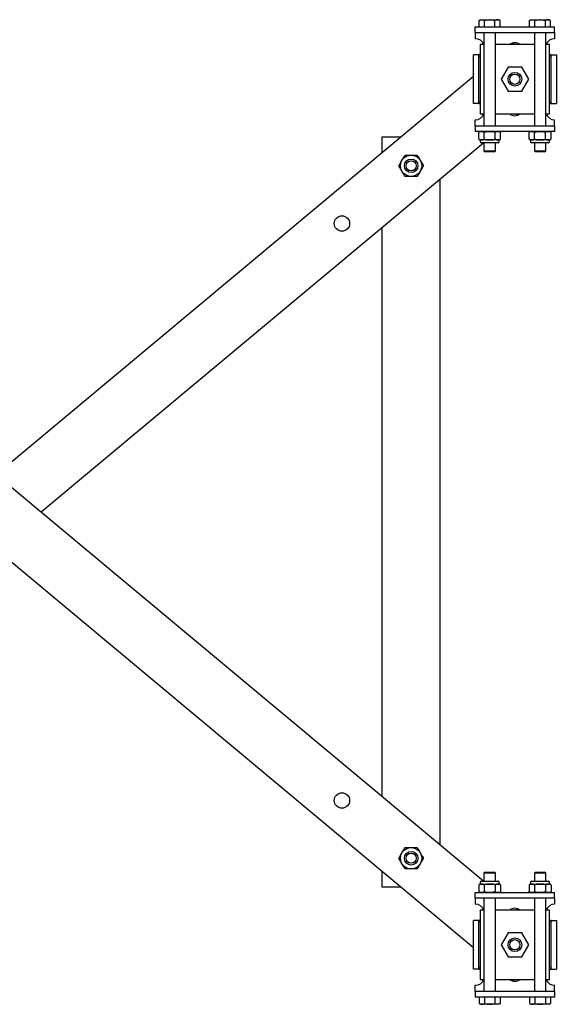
# Model space of a CAD drawing. Header units: inches. Extents: x -2 to 115, y -4 to 88.
# Tile 6 of 9: x 96 to 115, y -4 to 30. Entities that reach past the tile are written whole.
import ezdxf

# ---------------------------------------------------------------- set-up
doc = ezdxf.new("R2010")
doc.units = ezdxf.units.IN
doc.header["$MEASUREMENT"] = 0

msp = doc.modelspace()

# ---------------------------------------------------------------- linework, layer by layer
at = {"color": 7, "linetype": 'Continuous', "lineweight": 25}
for p, q in [((112.132, 30.062), (114.882, 30.062)), ((112.132, 29.874), (112.132, 30.062)), ((112.317, 30.314), (112.269, 30.286)), ((112.269, 30.062), (112.269, 30.286)), ((112.317, 30.314), (112.36, 30.314)), ((112.36, 30.314), (112.621, 30.314)), ((112.45, 30.062), (112.45, 30.286)), ((112.644, 30.314), (112.621, 30.314)), ((112.644, 30.314), (112.905, 30.314)), ((112.814, 30.062), (112.814, 30.286)), ((112.905, 30.314), (112.947, 30.314)), ((112.996, 30.286), (112.947, 30.314)), ((112.996, 30.062), (112.996, 30.286)), ((114.067, 30.314), (114.019, 30.286)), ((114.019, 30.062), (114.019, 30.286)), ((114.067, 30.314), (114.11, 30.314)), ((114.11, 30.314), (114.371, 30.314)), ((114.2, 30.062), (114.2, 30.286)), ((114.394, 30.314), (114.371, 30.314)), ((114.394, 30.314), (114.655, 30.314)), ((114.564, 30.062), (114.564, 30.286)), ((114.655, 30.314), (114.697, 30.314)), ((114.746, 30.286), (114.697, 30.314)), ((114.746, 30.062), (114.746, 30.286)), ((114.882, 29.874), (114.882, 30.062)), ((112.132, 29.874), (114.882, 29.874)), ((112.132, 29.874), (112.132, 29.687)), ((112.435, 29.874), (112.435, 26.624)), ((112.829, 26.624), (112.829, 29.874)), ((114.185, 29.874), (114.185, 26.624)), ((114.579, 26.624), (114.579, 29.874)), ((114.882, 29.874), (114.882, 29.687)), ((112.132, 29.687), (112.132, 29.656)), ((112.435, 29.449), (112.307, 29.449)), ((112.307, 29.449), (112.307, 27.049)), ((114.185, 29.449), (112.829, 29.449)), ((113.385, 29.449), (113.459, 29.511)), ((114.707, 29.449), (114.579, 29.449)), ((114.707, 27.049), (114.707, 29.449)), ((114.882, 29.687), (114.882, 29.656)), ((112.07, 27.406), (112.07, 29.093)), ((112.257, 29.093), (112.07, 29.093)), ((112.257, 27.406), (112.257, 29.093)), ((114.757, 29.093), (114.757, 27.406)), ((114.757, 29.093), (114.945, 29.093)), ((114.945, 29.093), (114.945, 27.406)), ((78.945, 28.353), (112.429, 0.45)), ((95.507, 14.551), (112.07, 28.353)), ((113.269, 28.663), (113.03, 28.249)), ((113.746, 28.663), (113.269, 28.663)), ((113.985, 28.249), (113.746, 28.663)), ((113.03, 28.249), (113.269, 27.836)), ((113.746, 27.836), (113.985, 28.249)), ((113.269, 27.836), (113.746, 27.836)), ((112.257, 27.406), (112.07, 27.406)), ((114.757, 27.406), (114.945, 27.406)), ((112.307, 27.049), (112.435, 27.049)), ((112.829, 27.049), (114.185, 27.049)), ((113.629, 27.049), (113.556, 26.988)), ((114.579, 27.049), (114.707, 27.049)), ((112.132, 26.812), (112.132, 26.843)), ((112.132, 26.624), (112.132, 26.812)), ((112.132, 26.624), (112.132, 26.437)), ((114.882, 26.624), (112.132, 26.624)), ((114.882, 26.812), (114.882, 26.843)), ((114.882, 26.624), (114.882, 26.812)), ((114.882, 26.624), (114.882, 26.437)), ((114.882, 26.437), (112.132, 26.437)), ((112.252, 26.401), (112.252, 26.399)), ((112.252, 26.185), (112.252, 26.399)), ((112.442, 26.185), (112.442, 26.399)), ((112.823, 26.185), (112.823, 26.399)), ((113.013, 26.399), (113.011, 26.406)), ((113.013, 26.185), (113.013, 26.399)), ((114.002, 26.401), (114.002, 26.399)), ((114.002, 26.185), (114.002, 26.399)), ((114.192, 26.185), (114.192, 26.399)), ((114.573, 26.185), (114.573, 26.399)), ((114.763, 26.399), (114.761, 26.406)), ((114.763, 26.185), (114.763, 26.399)), ((112.07, -1.854), (78.586, 26.049)), ((112.429, 26.049), (97.069, 13.249)), ((108.907, 25.718), (108.907, 26.249)), ((108.907, 26.249), (109.545, 26.249)), ((112.252, 26.184), (112.253, 26.18)), ((112.303, 26.147), (112.303, 26.088)), ((112.347, 26.147), (112.303, 26.147)), ((112.632, 26.049), (112.342, 26.049)), ((112.632, 26.147), (112.347, 26.147)), ((112.435, 26.049), (112.435, 25.771)), ((112.918, 26.147), (112.632, 26.147)), ((112.923, 26.049), (112.632, 26.049)), ((112.829, 25.771), (112.829, 26.049)), ((112.962, 26.147), (112.918, 26.147)), ((112.962, 26.088), (112.962, 26.147)), ((113.012, 26.181), (113.013, 26.184)), ((114.002, 26.184), (114.003, 26.18)), ((114.053, 26.147), (114.053, 26.088)), ((114.097, 26.147), (114.053, 26.147)), ((114.382, 26.049), (114.092, 26.049)), ((114.382, 26.147), (114.097, 26.147)), ((114.185, 26.049), (114.185, 25.771)), ((114.668, 26.147), (114.382, 26.147)), ((114.673, 26.049), (114.382, 26.049)), ((114.579, 25.771), (114.579, 26.049)), ((114.712, 26.147), (114.668, 26.147)), ((114.712, 26.088), (114.712, 26.147)), ((114.762, 26.181), (114.763, 26.184)), ((112.435, 25.771), (112.475, 25.731)), ((112.435, 25.771), (112.632, 25.771)), ((112.632, 25.731), (112.475, 25.731)), ((112.632, 25.771), (112.829, 25.771)), ((112.79, 25.731), (112.632, 25.731)), ((112.79, 25.731), (112.829, 25.771)), ((114.185, 25.771), (114.225, 25.731)), ((114.185, 25.771), (114.382, 25.771)), ((114.382, 25.731), (114.225, 25.731)), ((114.382, 25.771), (114.579, 25.771)), ((114.54, 25.731), (114.382, 25.731)), ((114.54, 25.731), (114.579, 25.771)), ((110.907, 24.781), (110.907, 1.718)), ((108.907, 3.384), (108.907, 23.114)), ((108.907, 0.249), (108.907, 0.781)), ((112.475, 0.768), (112.435, 0.728)), ((112.435, 0.728), (112.435, 0.45)), ((112.829, 0.728), (112.435, 0.728)), ((112.475, 0.768), (112.79, 0.768)), ((112.829, 0.728), (112.79, 0.768)), ((112.829, 0.45), (112.829, 0.728)), ((114.225, 0.768), (114.185, 0.728)), ((114.185, 0.728), (114.185, 0.45)), ((114.579, 0.728), (114.185, 0.728)), ((114.225, 0.768), (114.54, 0.768)), ((114.579, 0.728), (114.54, 0.768)), ((114.579, 0.45), (114.579, 0.728)), ((112.303, 0.41), (112.303, 0.352)), ((112.303, 0.352), (112.347, 0.352)), ((112.342, 0.45), (112.923, 0.45)), ((112.347, 0.352), (112.632, 0.352)), ((112.632, 0.352), (112.918, 0.352)), ((112.918, 0.352), (112.962, 0.352)), ((112.962, 0.352), (112.962, 0.41)), ((114.053, 0.41), (114.053, 0.352)), ((114.053, 0.352), (114.097, 0.352)), ((114.092, 0.45), (114.673, 0.45)), ((114.097, 0.352), (114.382, 0.352)), ((114.382, 0.352), (114.668, 0.352)), ((114.668, 0.352), (114.712, 0.352)), ((114.712, 0.352), (114.712, 0.41)), ((109.545, 0.249), (108.907, 0.249)), ((112.132, 0.062), (114.882, 0.062)), ((112.132, -0.126), (112.132, 0.062)), ((112.253, 0.317), (112.252, 0.314)), ((112.252, 0.314), (112.252, 0.1)), ((112.442, 0.314), (112.442, 0.1)), ((112.823, 0.314), (112.823, 0.1)), ((113.013, 0.314), (113.011, 0.319)), ((113.012, 0.098), (113.013, 0.1)), ((113.013, 0.314), (113.013, 0.1)), ((114.003, 0.317), (114.002, 0.314)), ((114.002, 0.314), (114.002, 0.1)), ((114.192, 0.314), (114.192, 0.1)), ((114.573, 0.314), (114.573, 0.1)), ((114.763, 0.314), (114.761, 0.319)), ((114.762, 0.098), (114.763, 0.1)), ((114.763, 0.314), (114.763, 0.1)), ((114.882, -0.126), (114.882, 0.062)), ((112.132, -0.126), (114.882, -0.126)), ((112.132, -0.126), (112.132, -0.313)), ((112.132, -0.313), (112.132, -0.344)), ((112.435, -0.126), (112.435, -3.376)), ((112.829, -3.376), (112.829, -0.126)), ((114.185, -0.126), (114.185, -3.376)), ((114.579, -3.376), (114.579, -0.126)), ((114.882, -0.126), (114.882, -0.313)), ((114.882, -0.313), (114.882, -0.344)), ((112.435, -0.551), (112.307, -0.551)), ((112.307, -0.551), (112.307, -2.951)), ((114.185, -0.551), (112.829, -0.551)), ((113.556, -0.489), (113.629, -0.551)), ((114.707, -0.551), (114.579, -0.551)), ((114.707, -2.951), (114.707, -0.551)), ((112.07, -2.594), (112.07, -0.907)), ((112.257, -0.907), (112.07, -0.907)), ((112.257, -2.594), (112.257, -0.907)), ((114.757, -0.907), (114.757, -2.594)), ((114.757, -0.907), (114.945, -0.907)), ((114.945, -0.907), (114.945, -2.594)), ((113.269, -1.337), (113.03, -1.751)), ((113.746, -1.337), (113.269, -1.337)), ((113.985, -1.751), (113.746, -1.337)), ((113.03, -1.751), (113.269, -2.164)), ((113.746, -2.164), (113.985, -1.751)), ((113.269, -2.164), (113.746, -2.164)), ((112.257, -2.594), (112.07, -2.594)), ((114.757, -2.594), (114.945, -2.594)), ((112.307, -2.951), (112.435, -2.951)), ((112.829, -2.951), (114.185, -2.951)), ((113.459, -3.012), (113.385, -2.951)), ((114.579, -2.951), (114.707, -2.951)), ((112.132, -3.188), (112.132, -3.157)), ((112.132, -3.376), (112.132, -3.188)), ((112.132, -3.376), (112.132, -3.563)), ((114.882, -3.376), (112.132, -3.376)), ((114.882, -3.188), (114.882, -3.157)), ((114.882, -3.376), (114.882, -3.188)), ((114.882, -3.376), (114.882, -3.563)), ((114.882, -3.563), (112.132, -3.563)), ((112.269, -3.563), (112.269, -3.787)), ((112.45, -3.563), (112.45, -3.787)), ((112.814, -3.563), (112.814, -3.787)), ((112.996, -3.563), (112.996, -3.787)), ((114.019, -3.563), (114.019, -3.787)), ((114.2, -3.563), (114.2, -3.787)), ((114.564, -3.563), (114.564, -3.787)), ((114.746, -3.563), (114.746, -3.787)), ((112.269, -3.787), (112.317, -3.815)), ((112.36, -3.815), (112.317, -3.815)), ((112.621, -3.815), (112.36, -3.815)), ((112.644, -3.815), (112.621, -3.815)), ((112.905, -3.815), (112.644, -3.815)), ((112.947, -3.815), (112.905, -3.815)), ((112.947, -3.815), (112.996, -3.787)), ((114.019, -3.787), (114.067, -3.815)), ((114.11, -3.815), (114.067, -3.815)), ((114.371, -3.815), (114.11, -3.815)), ((114.394, -3.815), (114.371, -3.815)), ((114.655, -3.815), (114.394, -3.815)), ((114.697, -3.815), (114.655, -3.815)), ((114.697, -3.815), (114.746, -3.787))]:
    msp.add_line(p, q, dxfattribs=at)
for centre, radius in [((113.507, 28.249), 0.236), ((113.507, 28.249), 0.177), ((109.907, 25.249), 0.37), ((109.907, 25.249), 0.236), ((109.907, 25.249), 0.177), ((107.507, 23.249), 0.266), ((107.507, 3.249), 0.266), ((109.907, 1.249), 0.37), ((109.907, 1.249), 0.236), ((109.907, 1.249), 0.177), ((113.507, -1.751), 0.236), ((113.507, -1.751), 0.177)]:
    msp.add_circle(centre, radius, dxfattribs=at)
for centre, radius, start, end in [((112.132, 29.343), 0.313, 19.8769, 90), ((113.507, 29.249), 0.266, 48.8458, 131.1542), ((114.882, 29.343), 0.313, 90, 160.1231), ((112.132, 27.156), 0.313, 270, 340.1231), ((113.507, 27.249), 0.266, 228.8458, 270), ((113.507, 27.249), 0.266, 270, 311.1542), ((114.882, 27.156), 0.313, 199.8769, 270), ((112.303, 26.384), 0.0533, 90, 128.6919), ((112.962, 26.384), 0.0533, 41.7306, 90), ((114.053, 26.384), 0.0533, 90, 128.6919), ((114.712, 26.384), 0.0533, 41.7306, 90), ((112.303, 26.2), 0.0533, 218.7573, 270), ((112.342, 26.088), 0.0394, 180, 270), ((112.923, 26.088), 0.0394, 270, 0), ((112.962, 26.2), 0.0533, 270, 306.4945), ((114.053, 26.2), 0.0533, 218.7573, 270), ((114.092, 26.088), 0.0394, 180, 270), ((114.673, 26.088), 0.0394, 270, 0), ((114.712, 26.2), 0.0533, 270, 306.4945), ((112.303, 0.299), 0.0533, 90, 126.4945), ((112.342, 0.41), 0.0394, 90, 180), ((112.923, 0.41), 0.0394, 360, 90), ((112.962, 0.299), 0.0533, 38.7573, 90), ((114.053, 0.299), 0.0533, 90, 126.4945), ((114.092, 0.41), 0.0394, 90, 180), ((114.673, 0.41), 0.0394, 360, 90), ((114.712, 0.299), 0.0533, 38.7573, 90), ((112.303, 0.115), 0.0533, 197.0978, 270), ((112.962, 0.115), 0.0533, 270, 308.6919), ((114.053, 0.115), 0.0533, 197.0978, 270), ((114.712, 0.115), 0.0533, 270, 308.6919), ((112.132, -0.657), 0.313, 19.8769, 90), ((113.507, -0.751), 0.266, 48.8458, 131.1542), ((114.882, -0.657), 0.313, 90, 160.1231), ((112.132, -2.844), 0.313, 270, 340.1231), ((113.507, -2.751), 0.266, 228.8458, 270), ((113.507, -2.751), 0.266, 270, 311.1542), ((114.882, -2.844), 0.313, 199.8769, 270)]:
    msp.add_arc(centre, radius, start, end, dxfattribs=at)
for points, knots in [([(112.269, 30.286), (112.284, 30.294), (112.313, 30.31), (112.344, 30.312), (112.36, 30.314)], [0, 0, 0, 0, 0.495463, 1, 1, 1, 1]), ([(112.36, 30.314), (112.362, 30.314), (112.378, 30.314), (112.409, 30.307), (112.436, 30.293), (112.45, 30.286)], [0, 0, 0, 0, 0.070856, 0.531188, 1, 1, 1, 1]), ([(112.45, 30.286), (112.458, 30.288), (112.514, 30.304), (112.571, 30.309), (112.621, 30.314)], [0, 0, 0, 0, 0.140526, 1, 1, 1, 1]), ([(112.644, 30.314), (112.658, 30.313), (112.715, 30.311), (112.771, 30.297), (112.814, 30.286)], [0, 0, 0, 0, 0.236472, 1, 1, 1, 1]), ([(112.905, 30.314), (112.903, 30.314), (112.887, 30.314), (112.856, 30.307), (112.828, 30.293), (112.814, 30.286)], [0, 0, 0, 0, 0.070856, 0.531188, 1, 1, 1, 1]), ([(112.996, 30.286), (112.981, 30.294), (112.951, 30.31), (112.921, 30.312), (112.905, 30.314)], [0, 0, 0, 0, 0.495466, 1, 1, 1, 1]), ([(114.019, 30.286), (114.034, 30.294), (114.063, 30.31), (114.094, 30.312), (114.11, 30.314)], [0, 0, 0, 0, 0.495463, 1, 1, 1, 1]), ([(114.11, 30.314), (114.112, 30.314), (114.128, 30.314), (114.159, 30.307), (114.186, 30.293), (114.2, 30.286)], [0, 0, 0, 0, 0.070856, 0.531185, 1, 1, 1, 1]), ([(114.2, 30.286), (114.208, 30.288), (114.264, 30.304), (114.321, 30.309), (114.371, 30.314)], [0, 0, 0, 0, 0.140528, 1, 1, 1, 1]), ([(114.394, 30.314), (114.408, 30.313), (114.465, 30.311), (114.521, 30.297), (114.564, 30.286)], [0, 0, 0, 0, 0.236472, 1, 1, 1, 1]), ([(114.655, 30.314), (114.653, 30.314), (114.637, 30.314), (114.606, 30.307), (114.578, 30.293), (114.564, 30.286)], [0, 0, 0, 0, 0.070856, 0.531182, 1, 1, 1, 1]), ([(114.746, 30.286), (114.731, 30.294), (114.701, 30.31), (114.671, 30.312), (114.655, 30.314)], [0, 0, 0, 0, 0.495459, 1, 1, 1, 1]), ([(112.307, 29.048), (112.3, 29.043), (112.287, 29.034), (112.273, 29.03), (112.264, 29.031), (112.258, 29.035), (112.258, 29.042), (112.257, 29.045)], [0, 0, 0, 0, 0.250974, 0.437346, 0.622808, 0.809314, 1, 1, 1, 1]), ([(112.307, 29.119), (112.294, 29.109), (112.278, 29.096), (112.263, 29.089), (112.261, 29.088)], [0, 0, 0, 0, 0.86161, 1, 1, 1, 1]), ([(114.754, 29.088), (114.752, 29.089), (114.736, 29.096), (114.721, 29.109), (114.707, 29.119)], [0, 0, 0, 0, 0.13839, 1, 1, 1, 1]), ([(114.757, 29.045), (114.757, 29.042), (114.756, 29.035), (114.751, 29.031), (114.742, 29.03), (114.728, 29.034), (114.715, 29.043), (114.707, 29.048)], [0, 0, 0, 0, 0.190679, 0.377188, 0.562639, 0.749018, 1, 1, 1, 1]), ([(112.257, 27.454), (112.258, 27.457), (112.258, 27.463), (112.264, 27.468), (112.273, 27.468), (112.287, 27.465), (112.3, 27.456), (112.307, 27.451)], [0, 0, 0, 0, 0.190682, 0.377191, 0.562639, 0.749026, 1, 1, 1, 1]), ([(112.257, 27.412), (112.261, 27.411), (112.277, 27.403), (112.294, 27.39), (112.307, 27.38)], [0, 0, 0, 0, 0.2012628, 1, 1, 1, 1]), ([(114.707, 27.451), (114.715, 27.456), (114.728, 27.465), (114.742, 27.468), (114.751, 27.468), (114.756, 27.463), (114.757, 27.457), (114.757, 27.454)], [0, 0, 0, 0, 0.250982, 0.437352, 0.622813, 0.809317, 1, 1, 1, 1]), ([(114.707, 27.38), (114.721, 27.39), (114.736, 27.403), (114.752, 27.41), (114.754, 27.411)], [0, 0, 0, 0, 0.861604, 1, 1, 1, 1]), ([(112.252, 26.399), (112.253, 26.404), (112.258, 26.415), (112.277, 26.432), (112.307, 26.437), (112.333, 26.437), (112.347, 26.437)], [0, 0, 0, 0, 0.090008, 0.22449, 0.591124, 1, 1, 1, 1]), ([(112.347, 26.437), (112.35, 26.437), (112.364, 26.437), (112.39, 26.437), (112.416, 26.432), (112.432, 26.418), (112.439, 26.408), (112.441, 26.401), (112.442, 26.399)], [0, 0, 0, 0, 0.099456, 0.428509, 0.757339, 0.87368, 0.960851, 1, 1, 1, 1]), ([(112.442, 26.399), (112.444, 26.402), (112.451, 26.411), (112.473, 26.424), (112.534, 26.439), (112.59, 26.438), (112.632, 26.437)], [0, 0, 0, 0, 0.058861, 0.165694, 0.374649, 1, 1, 1, 1]), ([(112.632, 26.437), (112.668, 26.437), (112.721, 26.438), (112.783, 26.428), (112.811, 26.413), (112.82, 26.403), (112.822, 26.399), (112.823, 26.399)], [0, 0, 0, 0, 0.532587, 0.800578, 0.935246, 0.994221, 1, 1, 1, 1]), ([(112.823, 26.399), (112.825, 26.404), (112.829, 26.415), (112.848, 26.432), (112.878, 26.437), (112.904, 26.437), (112.918, 26.437)], [0, 0, 0, 0, 0.090008, 0.22449, 0.591124, 1, 1, 1, 1]), ([(112.918, 26.437), (112.921, 26.437), (112.935, 26.437), (112.961, 26.437), (112.987, 26.432), (113.003, 26.418), (113.01, 26.408), (113.012, 26.401), (113.013, 26.399)], [0, 0, 0, 0, 0.099455, 0.428508, 0.757344, 0.87368, 0.960851, 1, 1, 1, 1]), ([(114.002, 26.399), (114.003, 26.404), (114.008, 26.415), (114.027, 26.432), (114.057, 26.437), (114.083, 26.437), (114.097, 26.437)], [0, 0, 0, 0, 0.090012, 0.224489, 0.591123, 1, 1, 1, 1]), ([(114.097, 26.437), (114.1, 26.437), (114.114, 26.437), (114.14, 26.437), (114.166, 26.432), (114.182, 26.418), (114.189, 26.408), (114.191, 26.401), (114.192, 26.399)], [0, 0, 0, 0, 0.099456, 0.428508, 0.757344, 0.873685, 0.960851, 1, 1, 1, 1]), ([(114.192, 26.399), (114.194, 26.402), (114.201, 26.411), (114.223, 26.424), (114.284, 26.439), (114.34, 26.438), (114.382, 26.437)], [0, 0, 0, 0, 0.058861, 0.165694, 0.374649, 1, 1, 1, 1]), ([(114.382, 26.437), (114.418, 26.437), (114.471, 26.438), (114.533, 26.428), (114.561, 26.413), (114.57, 26.403), (114.572, 26.399), (114.573, 26.399)], [0, 0, 0, 0, 0.532587, 0.800578, 0.935246, 0.994221, 1, 1, 1, 1]), ([(114.573, 26.399), (114.575, 26.404), (114.579, 26.415), (114.598, 26.432), (114.628, 26.437), (114.654, 26.437), (114.668, 26.437)], [0, 0, 0, 0, 0.090012, 0.224489, 0.591123, 1, 1, 1, 1]), ([(114.668, 26.437), (114.671, 26.437), (114.685, 26.437), (114.711, 26.437), (114.737, 26.432), (114.753, 26.418), (114.76, 26.408), (114.762, 26.401), (114.763, 26.399)], [0, 0, 0, 0, 0.099455, 0.428508, 0.757344, 0.873685, 0.960851, 1, 1, 1, 1]), ([(112.252, 26.185), (112.253, 26.18), (112.258, 26.168), (112.277, 26.152), (112.307, 26.146), (112.333, 26.147), (112.347, 26.147)], [0, 0, 0, 0, 0.090008, 0.22449, 0.591124, 1, 1, 1, 1]), ([(112.347, 26.147), (112.35, 26.147), (112.364, 26.147), (112.39, 26.147), (112.416, 26.152), (112.432, 26.166), (112.439, 26.176), (112.441, 26.183), (112.442, 26.185)], [0, 0, 0, 0, 0.099456, 0.428507, 0.757338, 0.873676, 0.960846, 1, 1, 1, 1]), ([(112.442, 26.185), (112.444, 26.182), (112.451, 26.173), (112.473, 26.16), (112.534, 26.144), (112.59, 26.146), (112.632, 26.147)], [0, 0, 0, 0, 0.0588614, 0.1656941, 0.3746496, 1, 1, 1, 1]), ([(112.632, 26.147), (112.668, 26.146), (112.721, 26.145), (112.783, 26.156), (112.811, 26.171), (112.82, 26.181), (112.822, 26.184), (112.823, 26.185)], [0, 0, 0, 0, 0.532587, 0.800577, 0.935246, 0.994216, 1, 1, 1, 1]), ([(112.823, 26.185), (112.825, 26.18), (112.829, 26.168), (112.848, 26.152), (112.878, 26.146), (112.904, 26.147), (112.918, 26.147)], [0, 0, 0, 0, 0.090008, 0.22449, 0.591124, 1, 1, 1, 1]), ([(112.918, 26.147), (112.921, 26.147), (112.935, 26.147), (112.961, 26.147), (112.987, 26.152), (113.003, 26.166), (113.01, 26.176), (113.012, 26.183), (113.013, 26.185)], [0, 0, 0, 0, 0.099455, 0.428507, 0.757343, 0.873676, 0.960846, 1, 1, 1, 1]), ([(114.002, 26.185), (114.003, 26.18), (114.008, 26.168), (114.027, 26.152), (114.057, 26.146), (114.083, 26.147), (114.097, 26.147)], [0, 0, 0, 0, 0.090012, 0.224489, 0.591124, 1, 1, 1, 1]), ([(114.097, 26.147), (114.1, 26.147), (114.114, 26.147), (114.14, 26.147), (114.166, 26.152), (114.182, 26.166), (114.189, 26.176), (114.191, 26.183), (114.192, 26.185)], [0, 0, 0, 0, 0.099456, 0.428507, 0.757342, 0.873681, 0.960846, 1, 1, 1, 1]), ([(114.192, 26.185), (114.194, 26.182), (114.201, 26.173), (114.223, 26.16), (114.284, 26.144), (114.34, 26.146), (114.382, 26.147)], [0, 0, 0, 0, 0.0588614, 0.1656941, 0.3746496, 1, 1, 1, 1]), ([(114.382, 26.147), (114.418, 26.146), (114.471, 26.145), (114.533, 26.156), (114.561, 26.171), (114.57, 26.181), (114.572, 26.184), (114.573, 26.185)], [0, 0, 0, 0, 0.532587, 0.800577, 0.935246, 0.994216, 1, 1, 1, 1]), ([(114.573, 26.185), (114.575, 26.18), (114.579, 26.168), (114.598, 26.152), (114.628, 26.146), (114.654, 26.147), (114.668, 26.147)], [0, 0, 0, 0, 0.090012, 0.224489, 0.591124, 1, 1, 1, 1]), ([(114.668, 26.147), (114.671, 26.147), (114.685, 26.147), (114.711, 26.147), (114.737, 26.152), (114.753, 26.166), (114.76, 26.176), (114.762, 26.183), (114.763, 26.185)], [0, 0, 0, 0, 0.099455, 0.4285066, 0.7573423, 0.8736807, 0.9608463, 1, 1, 1, 1]), ([(109.48, 25.249), (109.496, 25.278), (109.545, 25.362), (109.608, 25.471), (109.663, 25.566), (109.683, 25.602), (109.694, 25.619)], [0, 0, 0, 0, 0.234409, 0.701578, 0.849057, 1, 1, 1, 1]), ([(109.694, 25.619), (109.716, 25.619), (109.784, 25.619), (109.903, 25.619), (110.024, 25.619), (110.095, 25.619), (110.12, 25.619), (110.121, 25.619)], [0, 0, 0, 0, 0.159839, 0.499981, 0.806541, 0.995341, 1, 1, 1, 1]), ([(110.121, 25.619), (110.137, 25.591), (110.186, 25.507), (110.249, 25.398), (110.304, 25.303), (110.324, 25.267), (110.335, 25.249)], [0, 0, 0, 0, 0.2344124, 0.7015803, 0.8490571, 1, 1, 1, 1]), ([(109.694, 24.879), (109.677, 24.908), (109.629, 24.992), (109.566, 25.1), (109.511, 25.196), (109.49, 25.232), (109.48, 25.249)], [0, 0, 0, 0, 0.234411, 0.701578, 0.849057, 1, 1, 1, 1]), ([(110.335, 25.249), (110.318, 25.221), (110.269, 25.137), (110.207, 25.028), (110.152, 24.933), (110.131, 24.897), (110.121, 24.879)], [0, 0, 0, 0, 0.234411, 0.701578, 0.849057, 1, 1, 1, 1]), ([(110.121, 24.879), (110.099, 24.879), (110.03, 24.879), (109.912, 24.879), (109.791, 24.879), (109.72, 24.879), (109.694, 24.879), (109.694, 24.879)], [0, 0, 0, 0, 0.159839, 0.499981, 0.806541, 0.995338, 1, 1, 1, 1]), ([(109.48, 1.249), (109.496, 1.278), (109.545, 1.362), (109.608, 1.471), (109.663, 1.566), (109.683, 1.602), (109.694, 1.619)], [0, 0, 0, 0, 0.234411, 0.701578, 0.849057, 1, 1, 1, 1]), ([(109.694, 1.619), (109.716, 1.619), (109.784, 1.619), (109.903, 1.619), (110.024, 1.619), (110.095, 1.619), (110.12, 1.619), (110.121, 1.619)], [0, 0, 0, 0, 0.159839, 0.499981, 0.806541, 0.995341, 1, 1, 1, 1]), ([(110.121, 1.619), (110.137, 1.591), (110.186, 1.507), (110.249, 1.398), (110.304, 1.303), (110.324, 1.267), (110.335, 1.249)], [0, 0, 0, 0, 0.234412, 0.701578, 0.849057, 1, 1, 1, 1]), ([(109.694, 0.879), (109.677, 0.908), (109.629, 0.992), (109.566, 1.1), (109.511, 1.196), (109.49, 1.232), (109.48, 1.249)], [0, 0, 0, 0, 0.234411, 0.70158, 0.849057, 1, 1, 1, 1]), ([(110.335, 1.249), (110.318, 1.221), (110.269, 1.137), (110.207, 1.028), (110.152, 0.933), (110.131, 0.897), (110.121, 0.879)], [0, 0, 0, 0, 0.234409, 0.701578, 0.849057, 1, 1, 1, 1]), ([(110.121, 0.879), (110.099, 0.879), (110.03, 0.879), (109.912, 0.879), (109.791, 0.879), (109.72, 0.879), (109.694, 0.879), (109.694, 0.879)], [0, 0, 0, 0, 0.159839, 0.499981, 0.806541, 0.995338, 1, 1, 1, 1]), ([(112.347, 0.352), (112.343, 0.352), (112.329, 0.352), (112.304, 0.352), (112.278, 0.347), (112.261, 0.333), (112.255, 0.323), (112.252, 0.316), (112.252, 0.314)], [0, 0, 0, 0, 0.099461, 0.428505, 0.75734, 0.873678, 0.960843, 1, 1, 1, 1]), ([(112.442, 0.314), (112.44, 0.319), (112.435, 0.33), (112.417, 0.347), (112.386, 0.353), (112.36, 0.352), (112.347, 0.352)], [0, 0, 0, 0, 0.090008, 0.224486, 0.591128, 1, 1, 1, 1]), ([(112.632, 0.352), (112.597, 0.353), (112.543, 0.353), (112.481, 0.343), (112.453, 0.328), (112.444, 0.318), (112.442, 0.314), (112.442, 0.314)], [0, 0, 0, 0, 0.532576, 0.800578, 0.935247, 0.99421, 1, 1, 1, 1]), ([(112.823, 0.314), (112.82, 0.317), (112.814, 0.326), (112.792, 0.339), (112.73, 0.355), (112.674, 0.353), (112.632, 0.352)], [0, 0, 0, 0, 0.058854, 0.165696, 0.374651, 1, 1, 1, 1]), ([(112.918, 0.352), (112.915, 0.352), (112.9, 0.352), (112.875, 0.352), (112.849, 0.347), (112.832, 0.333), (112.826, 0.323), (112.823, 0.316), (112.823, 0.314)], [0, 0, 0, 0, 0.099461, 0.428505, 0.75734, 0.873678, 0.960843, 1, 1, 1, 1]), ([(113.013, 0.314), (113.011, 0.319), (113.006, 0.33), (112.988, 0.347), (112.957, 0.353), (112.931, 0.352), (112.918, 0.352)], [0, 0, 0, 0, 0.090009, 0.224486, 0.591128, 1, 1, 1, 1]), ([(114.097, 0.352), (114.093, 0.352), (114.079, 0.352), (114.054, 0.352), (114.028, 0.347), (114.011, 0.333), (114.005, 0.323), (114.002, 0.316), (114.002, 0.314)], [0, 0, 0, 0, 0.099455, 0.428505, 0.75734, 0.873678, 0.960843, 1, 1, 1, 1]), ([(114.192, 0.314), (114.19, 0.319), (114.185, 0.33), (114.167, 0.347), (114.136, 0.353), (114.11, 0.352), (114.097, 0.352)], [0, 0, 0, 0, 0.090008, 0.224486, 0.591128, 1, 1, 1, 1]), ([(114.382, 0.352), (114.347, 0.353), (114.293, 0.353), (114.231, 0.343), (114.203, 0.328), (114.194, 0.318), (114.192, 0.314), (114.192, 0.314)], [0, 0, 0, 0, 0.532578, 0.80057, 0.935239, 0.99421, 1, 1, 1, 1]), ([(114.573, 0.314), (114.57, 0.317), (114.564, 0.326), (114.542, 0.339), (114.48, 0.355), (114.424, 0.353), (114.382, 0.352)], [0, 0, 0, 0, 0.058854, 0.165686, 0.374641, 1, 1, 1, 1]), ([(114.668, 0.352), (114.665, 0.352), (114.65, 0.352), (114.625, 0.352), (114.599, 0.347), (114.582, 0.333), (114.576, 0.323), (114.573, 0.316), (114.573, 0.314)], [0, 0, 0, 0, 0.099455, 0.428505, 0.75734, 0.873678, 0.960843, 1, 1, 1, 1]), ([(114.763, 0.314), (114.761, 0.319), (114.756, 0.33), (114.738, 0.347), (114.707, 0.353), (114.681, 0.352), (114.668, 0.352)], [0, 0, 0, 0, 0.090009, 0.224486, 0.591128, 1, 1, 1, 1]), ([(112.347, 0.062), (112.343, 0.062), (112.329, 0.062), (112.304, 0.062), (112.278, 0.067), (112.261, 0.081), (112.255, 0.091), (112.252, 0.098), (112.252, 0.1)], [0, 0, 0, 0, 0.099461, 0.428507, 0.757341, 0.873682, 0.960848, 1, 1, 1, 1]), ([(112.442, 0.1), (112.44, 0.095), (112.435, 0.084), (112.417, 0.067), (112.386, 0.061), (112.36, 0.062), (112.347, 0.062)], [0, 0, 0, 0, 0.090008, 0.224486, 0.591127, 1, 1, 1, 1]), ([(112.632, 0.062), (112.597, 0.061), (112.543, 0.061), (112.481, 0.071), (112.453, 0.086), (112.444, 0.096), (112.442, 0.1), (112.442, 0.1)], [0, 0, 0, 0, 0.532577, 0.800579, 0.935247, 0.994215, 1, 1, 1, 1]), ([(112.823, 0.1), (112.82, 0.097), (112.814, 0.088), (112.792, 0.075), (112.73, 0.059), (112.674, 0.061), (112.632, 0.062)], [0, 0, 0, 0, 0.058854, 0.165696, 0.37465, 1, 1, 1, 1]), ([(112.918, 0.062), (112.915, 0.062), (112.9, 0.062), (112.875, 0.062), (112.849, 0.067), (112.832, 0.081), (112.826, 0.091), (112.823, 0.098), (112.823, 0.1)], [0, 0, 0, 0, 0.099461, 0.428507, 0.757341, 0.873682, 0.960847, 1, 1, 1, 1]), ([(113.013, 0.1), (113.011, 0.095), (113.006, 0.084), (112.988, 0.067), (112.957, 0.061), (112.931, 0.062), (112.918, 0.062)], [0, 0, 0, 0, 0.090009, 0.224486, 0.591128, 1, 1, 1, 1]), ([(114.097, 0.062), (114.093, 0.062), (114.079, 0.062), (114.054, 0.062), (114.028, 0.067), (114.011, 0.081), (114.005, 0.091), (114.002, 0.098), (114.002, 0.1)], [0, 0, 0, 0, 0.099456, 0.428507, 0.757341, 0.873682, 0.960848, 1, 1, 1, 1]), ([(114.192, 0.1), (114.19, 0.095), (114.185, 0.084), (114.167, 0.067), (114.136, 0.061), (114.11, 0.062), (114.097, 0.062)], [0, 0, 0, 0, 0.090008, 0.224486, 0.591127, 1, 1, 1, 1]), ([(114.382, 0.062), (114.347, 0.061), (114.293, 0.061), (114.231, 0.071), (114.203, 0.086), (114.194, 0.096), (114.192, 0.1), (114.192, 0.1)], [0, 0, 0, 0, 0.532579, 0.80057, 0.935239, 0.994215, 1, 1, 1, 1]), ([(114.573, 0.1), (114.57, 0.097), (114.564, 0.088), (114.542, 0.075), (114.48, 0.059), (114.424, 0.061), (114.382, 0.062)], [0, 0, 0, 0, 0.058854, 0.165686, 0.37464, 1, 1, 1, 1]), ([(114.668, 0.062), (114.665, 0.062), (114.65, 0.062), (114.625, 0.062), (114.599, 0.067), (114.582, 0.081), (114.576, 0.091), (114.573, 0.098), (114.573, 0.1)], [0, 0, 0, 0, 0.099455, 0.428507, 0.757341, 0.873682, 0.960847, 1, 1, 1, 1]), ([(114.763, 0.1), (114.761, 0.095), (114.756, 0.084), (114.738, 0.067), (114.707, 0.061), (114.681, 0.062), (114.668, 0.062)], [0, 0, 0, 0, 0.090009, 0.224486, 0.591128, 1, 1, 1, 1]), ([(112.307, -0.952), (112.3, -0.957), (112.287, -0.966), (112.273, -0.97), (112.264, -0.969), (112.258, -0.965), (112.258, -0.958), (112.257, -0.955)], [0, 0, 0, 0, 0.2509738, 0.4373463, 0.6228081, 0.8093137, 1, 1, 1, 1]), ([(112.307, -0.881), (112.294, -0.891), (112.278, -0.904), (112.263, -0.911), (112.261, -0.912)], [0, 0, 0, 0, 0.8616033, 1, 1, 1, 1]), ([(114.754, -0.912), (114.752, -0.911), (114.736, -0.904), (114.721, -0.891), (114.707, -0.881)], [0, 0, 0, 0, 0.1383967, 1, 1, 1, 1]), ([(114.757, -0.955), (114.757, -0.958), (114.756, -0.965), (114.751, -0.969), (114.742, -0.97), (114.728, -0.966), (114.715, -0.957), (114.707, -0.952)], [0, 0, 0, 0, 0.190679, 0.377188, 0.56264, 0.749018, 1, 1, 1, 1]), ([(112.257, -2.546), (112.258, -2.543), (112.258, -2.537), (112.264, -2.532), (112.273, -2.532), (112.287, -2.535), (112.3, -2.544), (112.307, -2.549)], [0, 0, 0, 0, 0.190681, 0.377191, 0.562639, 0.749027, 1, 1, 1, 1]), ([(112.257, -2.588), (112.261, -2.589), (112.277, -2.597), (112.294, -2.61), (112.307, -2.62)], [0, 0, 0, 0, 0.201263, 1, 1, 1, 1]), ([(114.707, -2.549), (114.715, -2.544), (114.728, -2.535), (114.742, -2.532), (114.751, -2.532), (114.756, -2.537), (114.757, -2.543), (114.757, -2.546)], [0, 0, 0, 0, 0.250981, 0.437352, 0.622812, 0.809316, 1, 1, 1, 1]), ([(114.707, -2.62), (114.721, -2.61), (114.736, -2.597), (114.752, -2.59), (114.754, -2.589)], [0, 0, 0, 0, 0.8616095, 1, 1, 1, 1]), ([(112.269, -3.787), (112.284, -3.795), (112.313, -3.811), (112.344, -3.814), (112.36, -3.815)], [0, 0, 0, 0, 0.495463, 1, 1, 1, 1]), ([(112.36, -3.815), (112.362, -3.815), (112.378, -3.815), (112.409, -3.809), (112.436, -3.794), (112.45, -3.787)], [0, 0, 0, 0, 0.070856, 0.531188, 1, 1, 1, 1]), ([(112.45, -3.787), (112.458, -3.789), (112.514, -3.805), (112.571, -3.81), (112.621, -3.815)], [0, 0, 0, 0, 0.140526, 1, 1, 1, 1]), ([(112.644, -3.815), (112.658, -3.815), (112.715, -3.812), (112.771, -3.798), (112.814, -3.787)], [0, 0, 0, 0, 0.236472, 1, 1, 1, 1]), ([(112.905, -3.815), (112.903, -3.815), (112.887, -3.815), (112.856, -3.809), (112.828, -3.794), (112.814, -3.787)], [0, 0, 0, 0, 0.070856, 0.531188, 1, 1, 1, 1]), ([(112.996, -3.787), (112.981, -3.795), (112.951, -3.811), (112.921, -3.814), (112.905, -3.815)], [0, 0, 0, 0, 0.495466, 1, 1, 1, 1]), ([(114.019, -3.787), (114.034, -3.795), (114.063, -3.811), (114.094, -3.814), (114.11, -3.815)], [0, 0, 0, 0, 0.495463, 1, 1, 1, 1]), ([(114.11, -3.815), (114.112, -3.815), (114.128, -3.815), (114.159, -3.809), (114.186, -3.794), (114.2, -3.787)], [0, 0, 0, 0, 0.070855, 0.531185, 1, 1, 1, 1]), ([(114.2, -3.787), (114.208, -3.789), (114.264, -3.805), (114.321, -3.81), (114.371, -3.815)], [0, 0, 0, 0, 0.140528, 1, 1, 1, 1]), ([(114.394, -3.815), (114.408, -3.815), (114.465, -3.812), (114.521, -3.798), (114.564, -3.787)], [0, 0, 0, 0, 0.236472, 1, 1, 1, 1]), ([(114.655, -3.815), (114.653, -3.815), (114.637, -3.815), (114.606, -3.809), (114.578, -3.794), (114.564, -3.787)], [0, 0, 0, 0, 0.0708557, 0.531182, 1, 1, 1, 1]), ([(114.746, -3.787), (114.731, -3.795), (114.701, -3.811), (114.671, -3.814), (114.655, -3.815)], [0, 0, 0, 0, 0.49546, 1, 1, 1, 1])]:
    msp.add_open_spline(points, degree=3, knots=knots, dxfattribs=at)

doc.saveas('drawing.dxf')
